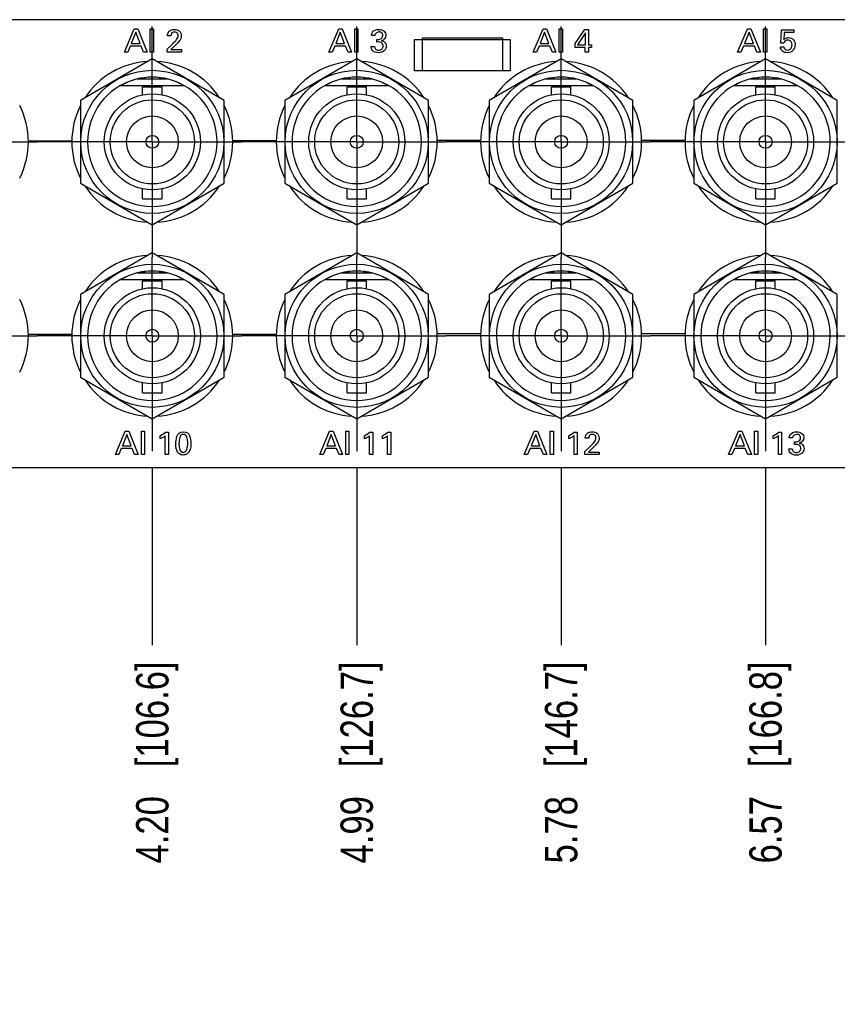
# Model space of a CAD drawing. Header units: inches. Extents: x 0 to 34, y 0 to 22.
# Tile 12 of 38: x 14.3 to 17.4, y 8.5 to 12.3. Entities that reach past the tile are written whole.
import ezdxf

# ---------------------------------------------------------------- set-up
doc = ezdxf.new("R2010")
doc.units = ezdxf.units.IN
doc.header["$LTSCALE"] = 1.87
doc.header["$MEASUREMENT"] = 0
doc.linetypes.add('CENTER', pattern=[0.6, 0.375, -0.075, 0.075, -0.075])
doc.layers.get('0').update_dxf_attribs({"linetype": 'CONTINUOUS'})
for name, color, linetype in [('02___PRT_ALL_AXES', 7, 'CONTINUOUS'), ('DATUMCURVES', 7, 'CONTINUOUS'), ('DEFAULT_1', 7, 'CENTER'), ('DIMENSIONS', 7, 'CONTINUOUS')]:
    doc.layers.add(name, color=color, linetype=linetype)
doc.styles.get("Standard").update_dxf_attribs({"font": 'txt', "width": 0.8})
doc.dimstyles.new('DIMSTYLE_2', dxfattribs={"dimtxt": 0.125, "dimasz": 0.18, "dimexe": 0.125, "dimexo": 0.0625, "dimgap": 0.09, "dimtad": 0, "dimtih": 1, "dimtoh": 1, "dimzin": 4, "dimdsep": 46, "dimtxsty": 'STANDARD', "dimblk": '_FILLED', "dimblk1": '_FILLED', "dimblk2": '_FILLED', "dimcen": 0.09, "dimadec": 0, "dimazin": 0, "dimtp": 0.001, "dimtm": 0.001, "dimtfac": 1, "dimtofl": 0, "dimtmove": 0, "dimatfit": 3, "dimldrblk": '_FILLED', "dimfxl": 1, "dimtolj": 1, "dimtzin": 4, "dimarcsym": 0})

# ---------------------------------------------------------------- blocks, each defined once
blk = doc.blocks.new('*D22')
at = {"layer": 'DIMENSIONS', "color": 2, "linetype": 'CONTINUOUS'}
blk.add_line((14.7975, 10.541), (14.7975, 9.8531), dxfattribs=at)
at = {"layer": 'DIMENSIONS', "color": 2, "linetype": 'CONTINUOUS', "insert": (14.735, 9.7906), "char_height": 0.125, "width": 1.225, "attachment_point": 3, "rotation": 90, "line_spacing_factor": 0.9}
blk.add_mtext('4.20{\\Ftxt.shx;\\W1.000000;\\H0.125000; }[106.6]', dxfattribs=at)
blk = doc.blocks.new('_FILLED')
at = {"color": 0, "linetype": 'BYBLOCK'}
blk.add_solid([(0, 0), (-1, 0.174), (-1, -0.174)], dxfattribs=at)
blk = doc.blocks.new('*D23')
at = {"layer": 'DIMENSIONS', "color": 2, "linetype": 'CONTINUOUS'}
blk.add_line((15.5875, 10.541), (15.5875, 9.8531), dxfattribs=at)
at = {"layer": 'DIMENSIONS', "color": 2, "linetype": 'CONTINUOUS', "insert": (15.525, 9.7906), "char_height": 0.125, "width": 1.225, "attachment_point": 3, "rotation": 90, "line_spacing_factor": 0.9}
blk.add_mtext('4.99{\\Ftxt.shx;\\W1.000000;\\H0.125000; }[126.7]', dxfattribs=at)
blk = doc.blocks.new('*D24')
at = {"layer": 'DIMENSIONS', "color": 2, "linetype": 'CONTINUOUS'}
blk.add_line((16.3775, 10.541), (16.3775, 9.8531), dxfattribs=at)
at = {"layer": 'DIMENSIONS', "color": 2, "linetype": 'CONTINUOUS', "insert": (16.315, 9.7906), "char_height": 0.125, "width": 1.225, "attachment_point": 3, "rotation": 90, "line_spacing_factor": 0.9}
blk.add_mtext('5.78{\\Ftxt.shx;\\W1.000000;\\H0.125000; }[146.7]', dxfattribs=at)
blk = doc.blocks.new('*D25')
at = {"layer": 'DIMENSIONS', "color": 2, "linetype": 'CONTINUOUS'}
blk.add_line((17.1675, 10.541), (17.1675, 9.8531), dxfattribs=at)
at = {"layer": 'DIMENSIONS', "color": 2, "linetype": 'CONTINUOUS', "insert": (17.105, 9.7906), "char_height": 0.125, "width": 1.225, "attachment_point": 3, "rotation": 90, "line_spacing_factor": 0.9}
blk.add_mtext('6.57{\\Ftxt.shx;\\W1.000000;\\H0.125000; }[166.8]', dxfattribs=at)
blk = doc.blocks.new('*D26')
at = {"layer": 'DIMENSIONS', "color": 2, "linetype": 'CONTINUOUS'}
blk.add_line((17.9575, 10.541), (17.9575, 9.8531), dxfattribs=at)
at = {"layer": 'DIMENSIONS', "color": 2, "linetype": 'CONTINUOUS', "insert": (17.895, 9.7906), "char_height": 0.125, "width": 1.225, "attachment_point": 3, "rotation": 90, "line_spacing_factor": 0.9}
blk.add_mtext('7.36{\\Ftxt.shx;\\W1.000000;\\H0.125000; }[186.8]', dxfattribs=at)
blk = doc.blocks.new('*D27')
at = {"layer": 'DIMENSIONS', "color": 2, "linetype": 'CONTINUOUS'}
blk.add_line((18.7475, 10.541), (18.7475, 9.8531), dxfattribs=at)
at = {"layer": 'DIMENSIONS', "color": 2, "linetype": 'CONTINUOUS', "insert": (18.685, 9.7906), "char_height": 0.125, "width": 1.225, "attachment_point": 3, "rotation": 90, "line_spacing_factor": 0.9}
blk.add_mtext('8.15{\\Ftxt.shx;\\W1.000000;\\H0.125000; }[206.9]', dxfattribs=at)
blk = doc.blocks.new('*D28')
at = {"layer": 'DIMENSIONS', "color": 2, "linetype": 'CONTINUOUS'}
blk.add_line((21.4673, 10.541), (21.4673, 9.8531), dxfattribs=at)
at = {"layer": 'DIMENSIONS', "color": 2, "linetype": 'CONTINUOUS', "insert": (21.4048, 9.7906), "char_height": 0.125, "width": 1.125, "attachment_point": 3, "rotation": 90, "line_spacing_factor": 0.9}
blk.add_mtext('10.87{\\Ftxt.shx;\\W1.000000;\\H0.125000; }[276]', dxfattribs=at)
blk = doc.blocks.new('*D29')
at = {"layer": 'DIMENSIONS', "color": 2, "linetype": 'CONTINUOUS'}
blk.add_line((22.2573, 10.541), (22.2573, 9.8531), dxfattribs=at)
at = {"layer": 'DIMENSIONS', "color": 2, "linetype": 'CONTINUOUS', "insert": (22.1948, 9.7906), "char_height": 0.125, "width": 1.325, "attachment_point": 3, "rotation": 90, "line_spacing_factor": 0.9}
blk.add_mtext('11.66{\\Ftxt.shx;\\W1.000000;\\H0.125000; }[296.1]', dxfattribs=at)
blk = doc.blocks.new('*D30')
at = {"layer": 'DIMENSIONS', "color": 2, "linetype": 'CONTINUOUS'}
blk.add_line((23.0473, 10.541), (23.0473, 9.8531), dxfattribs=at)
at = {"layer": 'DIMENSIONS', "color": 2, "linetype": 'CONTINUOUS', "insert": (22.9848, 9.7906), "char_height": 0.125, "width": 1.325, "attachment_point": 3, "rotation": 90, "line_spacing_factor": 0.9}
blk.add_mtext('12.45{\\Ftxt.shx;\\W1.000000;\\H0.125000; }[316.1]', dxfattribs=at)
blk = doc.blocks.new('*D31')
at = {"layer": 'DIMENSIONS', "color": 2, "linetype": 'CONTINUOUS'}
blk.add_line((23.8373, 10.541), (23.8373, 9.8531), dxfattribs=at)
at = {"layer": 'DIMENSIONS', "color": 2, "linetype": 'CONTINUOUS', "insert": (23.7748, 9.7906), "char_height": 0.125, "width": 1.325, "attachment_point": 3, "rotation": 90, "line_spacing_factor": 0.9}
blk.add_mtext('13.24{\\Ftxt.shx;\\W1.000000;\\H0.125000; }[336.2]', dxfattribs=at)
blk = doc.blocks.new('*D32')
at = {"layer": 'DIMENSIONS', "color": 2, "linetype": 'CONTINUOUS'}
blk.add_line((24.6273, 10.541), (24.6273, 9.8531), dxfattribs=at)
at = {"layer": 'DIMENSIONS', "color": 2, "linetype": 'CONTINUOUS', "insert": (24.5648, 9.7906), "char_height": 0.125, "width": 1.325, "attachment_point": 3, "rotation": 90, "line_spacing_factor": 0.9}
blk.add_mtext('14.03{\\Ftxt.shx;\\W1.000000;\\H0.125000; }[356.3]', dxfattribs=at)
blk = doc.blocks.new('*D33')
at = {"layer": 'DIMENSIONS', "color": 2, "linetype": 'CONTINUOUS'}
blk.add_line((25.4173, 10.541), (25.4173, 9.8531), dxfattribs=at)
at = {"layer": 'DIMENSIONS', "color": 2, "linetype": 'CONTINUOUS', "insert": (25.3548, 9.7906), "char_height": 0.125, "width": 1.325, "attachment_point": 3, "rotation": 90, "line_spacing_factor": 0.9}
blk.add_mtext('14.82{\\Ftxt.shx;\\W1.000000;\\H0.125000; }[376.3]', dxfattribs=at)
blk = doc.blocks.new('*D34')
at = {"layer": 'DIMENSIONS', "color": 2, "linetype": 'CONTINUOUS'}
blk.add_line((26.2073, 10.541), (26.2073, 9.8531), dxfattribs=at)
at = {"layer": 'DIMENSIONS', "color": 2, "linetype": 'CONTINUOUS', "insert": (26.1448, 9.7906), "char_height": 0.125, "width": 1.325, "attachment_point": 3, "rotation": 90, "line_spacing_factor": 0.9}
blk.add_mtext('15.61{\\Ftxt.shx;\\W1.000000;\\H0.125000; }[396.4]', dxfattribs=at)
blk = doc.blocks.new('*D35')
at = {"layer": 'DIMENSIONS', "color": 2, "linetype": 'CONTINUOUS'}
blk.add_line((26.9973, 10.541), (26.9973, 9.8531), dxfattribs=at)
at = {"layer": 'DIMENSIONS', "color": 2, "linetype": 'CONTINUOUS', "insert": (26.9348, 9.7906), "char_height": 0.125, "width": 1.325, "attachment_point": 3, "rotation": 90, "line_spacing_factor": 0.9}
blk.add_mtext('16.40{\\Ftxt.shx;\\W1.000000;\\H0.125000; }[416.5]', dxfattribs=at)
blk = doc.blocks.new('*D36')
at = {"layer": 'DIMENSIONS', "color": 2, "linetype": 'CONTINUOUS'}
blk.add_line((29.6012, 10.4781), (29.6012, 9.8531), dxfattribs=at)
at = {"layer": 'DIMENSIONS', "color": 2, "linetype": 'CONTINUOUS', "insert": (29.5387, 9.7906), "char_height": 0.125, "width": 1.325, "attachment_point": 3, "rotation": 90, "line_spacing_factor": 0.9}
blk.add_mtext('19.00{\\Ftxt.shx;\\W1.000000;\\H0.125000; }[482.6]', dxfattribs=at)

msp = doc.modelspace()

# ---------------------------------------------------------------- linework, layer by layer
at = {"color": 7, "linetype": 'CONTINUOUS'}
for p, q in [((29.6012, 12.2706), (10.6012, 12.2706)), ((15.811, 12.073), (15.811, 12.194)), ((15.811, 12.194), (16.181, 12.194)), ((15.8404, 12.1992), (15.8404, 12.0742)), ((16.1524, 12.1992), (15.8404, 12.1992)), ((16.1524, 12.0742), (16.1524, 12.1992)), ((16.181, 12.194), (16.181, 12.073)), ((14.7975, 12.1189), (14.52, 11.9587)), ((15.075, 11.9587), (14.7975, 12.1189)), ((15.5875, 12.1189), (15.31, 11.9587)), ((15.865, 11.9587), (15.5875, 12.1189)), ((16.3775, 12.1189), (16.1, 11.9587)), ((16.655, 11.9587), (16.3775, 12.1189)), ((17.1675, 12.1189), (16.89, 11.9587)), ((17.445, 11.9587), (17.1675, 12.1189)), ((16.181, 12.073), (15.811, 12.073)), ((15.8404, 12.0742), (16.1524, 12.0742)), ((14.695, 12.0265), (14.6948, 12.0248)), ((14.7388, 12.0415), (14.8562, 12.0415)), ((14.7475, 12.0419), (14.7463, 12.0431)), ((14.7705, 12.047), (14.7698, 12.0454)), ((14.8251, 12.0454), (14.8244, 12.047)), ((14.8486, 12.0431), (14.8475, 12.0419)), ((14.9001, 12.0248), (14.8999, 12.0265)), ((15.485, 12.0265), (15.4848, 12.0248)), ((15.5288, 12.0415), (15.6462, 12.0415)), ((15.5375, 12.0419), (15.5363, 12.0431)), ((15.5605, 12.047), (15.5598, 12.0454)), ((15.6151, 12.0454), (15.6144, 12.047)), ((15.6386, 12.0431), (15.6375, 12.0419)), ((15.6901, 12.0248), (15.6899, 12.0265)), ((16.275, 12.0265), (16.2748, 12.0248)), ((16.3188, 12.0415), (16.4362, 12.0415)), ((16.3275, 12.0419), (16.3263, 12.0431)), ((16.3505, 12.047), (16.3498, 12.0454)), ((16.4051, 12.0454), (16.4044, 12.047)), ((16.4286, 12.0431), (16.4275, 12.0419)), ((16.4801, 12.0248), (16.4799, 12.0265)), ((17.065, 12.0265), (17.0648, 12.0248)), ((17.1088, 12.0415), (17.2262, 12.0415)), ((17.1175, 12.0419), (17.1163, 12.0431)), ((17.1405, 12.047), (17.1398, 12.0454)), ((17.1951, 12.0454), (17.1944, 12.047)), ((17.2186, 12.0431), (17.2175, 12.0419)), ((17.2701, 12.0248), (17.2699, 12.0265)), ((14.6752, 12.0165), (14.9199, 12.0165)), ((14.7602, 11.9804), (14.7602, 12.0115)), ((14.7602, 12.0115), (14.8352, 12.0115)), ((14.8352, 11.9804), (14.8352, 12.0115)), ((15.4652, 12.0165), (15.7099, 12.0165)), ((15.5502, 11.9804), (15.5502, 12.0115)), ((15.5502, 12.0115), (15.6252, 12.0115)), ((15.6252, 11.9804), (15.6252, 12.0115)), ((16.2552, 12.0165), (16.4999, 12.0165)), ((16.3402, 11.9804), (16.3402, 12.0115)), ((16.3402, 12.0115), (16.4152, 12.0115)), ((16.4152, 11.9804), (16.4152, 12.0115)), ((17.0452, 12.0165), (17.2899, 12.0165)), ((17.1302, 11.9804), (17.1302, 12.0115)), ((17.1302, 12.0115), (17.2052, 12.0115)), ((17.2052, 11.9804), (17.2052, 12.0115)), ((14.52, 11.9587), (14.52, 11.6383)), ((15.075, 11.6383), (15.075, 11.9587)), ((15.31, 11.9587), (15.31, 11.6383)), ((15.865, 11.6383), (15.865, 11.9587)), ((16.1, 11.9587), (16.1, 11.6383)), ((16.655, 11.6383), (16.655, 11.9587)), ((16.89, 11.9587), (16.89, 11.6383)), ((17.445, 11.6383), (17.445, 11.9587)), ((14.5806, 11.9228), (14.5806, 11.9226)), ((15.3706, 11.9228), (15.3706, 11.9226)), ((16.1606, 11.9228), (16.1606, 11.9226)), ((16.9506, 11.9228), (16.9506, 11.9226)), ((14.5696, 11.9009), (14.5694, 11.9009)), ((15.3596, 11.9009), (15.3594, 11.9009)), ((16.1496, 11.9009), (16.1494, 11.9009)), ((16.9396, 11.9009), (16.9394, 11.9009)), ((14.5528, 11.8496), (14.5529, 11.8495)), ((15.3428, 11.8496), (15.3429, 11.8495)), ((16.1328, 11.8496), (16.1329, 11.8495)), ((16.9228, 11.8496), (16.9229, 11.8495)), ((14.5491, 11.8255), (14.549, 11.8254)), ((15.3391, 11.8255), (15.339, 11.8254)), ((16.1291, 11.8255), (16.129, 11.8254)), ((16.9191, 11.8255), (16.919, 11.8254)), ((14.549, 11.7715), (14.5491, 11.7714)), ((15.339, 11.7715), (15.3391, 11.7714)), ((16.129, 11.7715), (16.1291, 11.7714)), ((16.919, 11.7715), (16.9191, 11.7714)), ((14.5806, 11.6743), (14.5806, 11.6742)), ((15.3706, 11.6743), (15.3706, 11.6742)), ((16.1606, 11.6743), (16.1606, 11.6742)), ((16.9506, 11.6743), (16.9506, 11.6742)), ((14.52, 11.6383), (14.7975, 11.478)), ((14.6296, 11.6134), (14.6296, 11.6133)), ((14.7602, 11.5785), (14.7602, 11.6165)), ((14.7975, 11.478), (15.075, 11.6383)), ((14.8352, 11.5785), (14.8352, 11.6165)), ((15.31, 11.6383), (15.5875, 11.478)), ((15.4196, 11.6134), (15.4196, 11.6133)), ((15.5502, 11.5785), (15.5502, 11.6165)), ((15.5875, 11.478), (15.865, 11.6383)), ((15.6252, 11.5785), (15.6252, 11.6165)), ((16.1, 11.6383), (16.3775, 11.478)), ((16.2096, 11.6134), (16.2096, 11.6133)), ((16.3402, 11.5785), (16.3402, 11.6165)), ((16.3775, 11.478), (16.655, 11.6383)), ((16.4152, 11.5785), (16.4152, 11.6165)), ((16.89, 11.6383), (17.1675, 11.478)), ((16.9996, 11.6134), (16.9996, 11.6133)), ((17.1302, 11.5785), (17.1302, 11.6165)), ((17.1675, 11.478), (17.445, 11.6383)), ((17.2052, 11.5785), (17.2052, 11.6165)), ((14.6732, 11.5816), (14.6733, 11.5817)), ((14.7602, 11.5785), (14.8352, 11.5785)), ((15.4632, 11.5816), (15.4633, 11.5817)), ((15.5502, 11.5785), (15.6252, 11.5785)), ((16.2532, 11.5816), (16.2533, 11.5817)), ((16.3402, 11.5785), (16.4152, 11.5785)), ((17.0432, 11.5816), (17.0433, 11.5817)), ((17.1302, 11.5785), (17.2052, 11.5785)), ((14.7975, 11.3694), (14.52, 11.2092)), ((15.075, 11.2092), (14.7975, 11.3694)), ((15.5875, 11.3694), (15.31, 11.2092)), ((15.865, 11.2092), (15.5875, 11.3694)), ((16.3775, 11.3694), (16.1, 11.2092)), ((16.655, 11.2092), (16.3775, 11.3694)), ((17.1675, 11.3694), (16.89, 11.2092)), ((17.445, 11.2092), (17.1675, 11.3694)), ((14.6752, 11.267), (14.9199, 11.267)), ((14.695, 11.277), (14.6948, 11.2753)), ((14.7388, 11.292), (14.8562, 11.292)), ((14.7475, 11.2924), (14.7463, 11.2936)), ((14.7705, 11.2975), (14.7698, 11.2959)), ((14.8251, 11.2959), (14.8244, 11.2975)), ((14.8486, 11.2936), (14.8475, 11.2924)), ((14.9001, 11.2753), (14.8999, 11.277)), ((15.4652, 11.267), (15.7099, 11.267)), ((15.485, 11.277), (15.4848, 11.2753)), ((15.5288, 11.292), (15.6462, 11.292)), ((15.5375, 11.2924), (15.5363, 11.2936)), ((15.5605, 11.2975), (15.5598, 11.2959)), ((15.6151, 11.2959), (15.6144, 11.2975)), ((15.6386, 11.2936), (15.6375, 11.2924)), ((15.6901, 11.2753), (15.6899, 11.277)), ((16.2552, 11.267), (16.4999, 11.267)), ((16.275, 11.277), (16.2748, 11.2753)), ((16.3188, 11.292), (16.4362, 11.292)), ((16.3275, 11.2924), (16.3263, 11.2936)), ((16.3505, 11.2975), (16.3498, 11.2959)), ((16.4051, 11.2959), (16.4044, 11.2975)), ((16.4286, 11.2936), (16.4275, 11.2924)), ((16.4801, 11.2753), (16.4799, 11.277)), ((17.0452, 11.267), (17.2899, 11.267)), ((17.065, 11.277), (17.0648, 11.2753)), ((17.1088, 11.292), (17.2262, 11.292)), ((17.1175, 11.2924), (17.1163, 11.2936)), ((17.1405, 11.2975), (17.1398, 11.2959)), ((17.1951, 11.2959), (17.1944, 11.2975)), ((17.2186, 11.2936), (17.2175, 11.2924)), ((17.2701, 11.2753), (17.2699, 11.277)), ((14.7602, 11.2309), (14.7602, 11.262)), ((14.7602, 11.262), (14.8352, 11.262)), ((14.8352, 11.2309), (14.8352, 11.262)), ((15.5502, 11.2309), (15.5502, 11.262)), ((15.5502, 11.262), (15.6252, 11.262)), ((15.6252, 11.2309), (15.6252, 11.262)), ((16.3402, 11.2309), (16.3402, 11.262)), ((16.3402, 11.262), (16.4152, 11.262)), ((16.4152, 11.2309), (16.4152, 11.262)), ((17.1302, 11.2309), (17.1302, 11.262)), ((17.1302, 11.262), (17.2052, 11.262)), ((17.2052, 11.2309), (17.2052, 11.262)), ((14.52, 11.2092), (14.52, 10.8888)), ((15.075, 10.8888), (15.075, 11.2092)), ((15.31, 11.2092), (15.31, 10.8888)), ((15.865, 10.8888), (15.865, 11.2092)), ((16.1, 11.2092), (16.1, 10.8888)), ((16.655, 10.8888), (16.655, 11.2092)), ((16.89, 11.2092), (16.89, 10.8888)), ((17.445, 10.8888), (17.445, 11.2092)), ((14.5696, 11.1514), (14.5694, 11.1514)), ((14.5806, 11.1733), (14.5806, 11.1731)), ((15.3596, 11.1514), (15.3594, 11.1514)), ((15.3706, 11.1733), (15.3706, 11.1731)), ((16.1496, 11.1514), (16.1494, 11.1514)), ((16.1606, 11.1733), (16.1606, 11.1731)), ((16.9396, 11.1514), (16.9394, 11.1514)), ((16.9506, 11.1733), (16.9506, 11.1731)), ((14.5491, 11.076), (14.549, 11.0759)), ((14.5528, 11.1001), (14.5529, 11.1)), ((15.3391, 11.076), (15.339, 11.0759)), ((15.3428, 11.1001), (15.3429, 11.1)), ((16.1291, 11.076), (16.129, 11.0759)), ((16.1328, 11.1001), (16.1329, 11.1)), ((16.9191, 11.076), (16.919, 11.0759)), ((16.9228, 11.1001), (16.9229, 11.1)), ((14.549, 11.022), (14.5491, 11.0219)), ((15.339, 11.022), (15.3391, 11.0219)), ((16.129, 11.022), (16.1291, 11.0219)), ((16.919, 11.022), (16.9191, 11.0219)), ((14.5806, 10.9248), (14.5806, 10.9247)), ((15.3706, 10.9248), (15.3706, 10.9247)), ((16.1606, 10.9248), (16.1606, 10.9247)), ((16.9506, 10.9248), (16.9506, 10.9247)), ((14.52, 10.8888), (14.7975, 10.7285)), ((14.7975, 10.7285), (15.075, 10.8888)), ((15.31, 10.8888), (15.5875, 10.7285)), ((15.5875, 10.7285), (15.865, 10.8888)), ((16.1, 10.8888), (16.3775, 10.7285)), ((16.3775, 10.7285), (16.655, 10.8888)), ((16.89, 10.8888), (17.1675, 10.7285)), ((17.1675, 10.7285), (17.445, 10.8888)), ((14.6296, 10.8639), (14.6296, 10.8638)), ((14.7602, 10.829), (14.7602, 10.867)), ((14.8352, 10.829), (14.8352, 10.867)), ((15.4196, 10.8639), (15.4196, 10.8638)), ((15.5502, 10.829), (15.5502, 10.867)), ((15.6252, 10.829), (15.6252, 10.867)), ((16.2096, 10.8639), (16.2096, 10.8638)), ((16.3402, 10.829), (16.3402, 10.867)), ((16.4152, 10.829), (16.4152, 10.867)), ((16.9996, 10.8639), (16.9996, 10.8638)), ((17.1302, 10.829), (17.1302, 10.867)), ((17.2052, 10.829), (17.2052, 10.867)), ((14.6732, 10.8321), (14.6733, 10.8322)), ((14.7602, 10.829), (14.8352, 10.829)), ((15.4632, 10.8321), (15.4633, 10.8322)), ((15.5502, 10.829), (15.6252, 10.829)), ((16.2532, 10.8321), (16.2533, 10.8322)), ((16.3402, 10.829), (16.4152, 10.829)), ((17.0432, 10.8321), (17.0433, 10.8322)), ((17.1302, 10.829), (17.2052, 10.829)), ((10.6012, 10.5406), (29.6012, 10.5406))]:
    msp.add_line(p, q, dxfattribs=at)
for centre, radius in [((14.7975, 11.7985), 0.2765), ((15.5875, 11.7985), 0.2765), ((16.3775, 11.7985), 0.2765), ((17.1675, 11.7985), 0.2765), ((14.7978, 11.7985), 0.1857), ((14.7978, 11.7985), 0.1625), ((15.5878, 11.7985), 0.1857), ((15.5878, 11.7985), 0.1625), ((16.3778, 11.7985), 0.1857), ((16.3778, 11.7985), 0.1625), ((17.1678, 11.7985), 0.1857), ((17.1678, 11.7985), 0.1625), ((14.7977, 11.7985), 0.1), ((15.5877, 11.7985), 0.1), ((16.3777, 11.7985), 0.1), ((17.1677, 11.7985), 0.1), ((14.7977, 11.7985), 0.025), ((15.5877, 11.7985), 0.025), ((16.3777, 11.7985), 0.025), ((17.1677, 11.7985), 0.025), ((14.7975, 11.049), 0.2765), ((15.5875, 11.049), 0.2765), ((16.3775, 11.049), 0.2765), ((17.1675, 11.049), 0.2765), ((14.7978, 11.049), 0.1857), ((15.5878, 11.049), 0.1857), ((16.3778, 11.049), 0.1857), ((17.1678, 11.049), 0.1857), ((14.7978, 11.049), 0.1625), ((15.5878, 11.049), 0.1625), ((16.3778, 11.049), 0.1625), ((17.1678, 11.049), 0.1625), ((14.7977, 11.049), 0.1), ((15.5877, 11.049), 0.1), ((16.3777, 11.049), 0.1), ((17.1677, 11.049), 0.1), ((14.7977, 11.049), 0.025), ((15.5877, 11.049), 0.025), ((16.3777, 11.049), 0.025), ((17.1677, 11.049), 0.025)]:
    msp.add_circle(centre, radius, dxfattribs=at)
for centre, radius, start, end in [((14.7975, 11.7985), 0.25, 60.7151, 119.2866), ((14.7975, 11.7985), 0.2485, 114.3924, 118.6855), ((14.7975, 11.7985), 0.2485, 96.3924, 101.6076), ((14.7975, 11.7985), 0.2485, 78.3924, 83.6076), ((14.7975, 11.7985), 0.2485, 61.3148, 65.6076), ((15.5875, 11.7985), 0.25, 60.7151, 119.2866), ((15.5875, 11.7985), 0.2485, 114.3924, 118.6855), ((15.5875, 11.7985), 0.2485, 96.3924, 101.6076), ((15.5875, 11.7985), 0.2485, 78.3924, 83.6076), ((15.5875, 11.7985), 0.2485, 61.3148, 65.6076), ((16.3775, 11.7985), 0.25, 60.7151, 119.2866), ((16.3775, 11.7985), 0.2485, 114.3924, 118.6855), ((16.3775, 11.7985), 0.2485, 96.3924, 101.6076), ((16.3775, 11.7985), 0.2485, 78.3924, 83.6076), ((16.3775, 11.7985), 0.2485, 61.3148, 65.6076), ((17.1675, 11.7985), 0.25, 60.7151, 119.2866), ((17.1675, 11.7985), 0.2485, 114.3924, 118.6855), ((17.1675, 11.7985), 0.2485, 96.3924, 101.6076), ((17.1675, 11.7985), 0.2485, 78.3924, 83.6076), ((17.1675, 11.7985), 0.2485, 61.3148, 65.6076), ((14.7976, 11.7985), 0.25, 119.3081, 60.6919), ((15.5876, 11.7985), 0.25, 119.3081, 60.6919), ((16.3776, 11.7985), 0.25, 119.3081, 60.6919), ((17.1676, 11.7985), 0.25, 119.3081, 60.6919), ((14.7976, 11.049), 0.25, 119.3081, 60.6919), ((14.7975, 11.049), 0.25, 60.7151, 119.2866), ((14.7975, 11.049), 0.2485, 114.3924, 118.6855), ((14.7975, 11.049), 0.2485, 96.3924, 101.6076), ((14.7975, 11.049), 0.2485, 78.3924, 83.6076), ((14.7975, 11.049), 0.2485, 61.3148, 65.6076), ((15.5876, 11.049), 0.25, 119.3081, 60.6919), ((15.5875, 11.049), 0.25, 60.7151, 119.2866), ((15.5875, 11.049), 0.2485, 114.3924, 118.6855), ((15.5875, 11.049), 0.2485, 96.3924, 101.6076), ((15.5875, 11.049), 0.2485, 78.3924, 83.6076), ((15.5875, 11.049), 0.2485, 61.3148, 65.6076), ((16.3776, 11.049), 0.25, 119.3081, 60.6919), ((16.3775, 11.049), 0.25, 60.7151, 119.2866), ((16.3775, 11.049), 0.2485, 114.3924, 118.6855), ((16.3775, 11.049), 0.2485, 96.3924, 101.6076), ((16.3775, 11.049), 0.2485, 78.3924, 83.6076), ((16.3775, 11.049), 0.2485, 61.3148, 65.6076), ((17.1676, 11.049), 0.25, 119.3081, 60.6919), ((17.1675, 11.049), 0.25, 60.7151, 119.2866), ((17.1675, 11.049), 0.2485, 114.3924, 118.6855), ((17.1675, 11.049), 0.2485, 96.3924, 101.6076), ((17.1675, 11.049), 0.2485, 78.3924, 83.6076), ((17.1675, 11.049), 0.2485, 61.3148, 65.6076)]:
    msp.add_arc(centre, radius, start, end, dxfattribs=at)
at = {"layer": '02___PRT_ALL_AXES', "color": 7, "linetype": 'CONTINUOUS'}
for centre, start, end in [((14.7975, 11.7985), 93.178, 146.8237), ((14.7975, 11.7985), 33.1809, 86.8174), ((15.5875, 11.7985), 93.178, 146.8237), ((15.5875, 11.7985), 33.1809, 86.8174), ((16.3775, 11.7985), 93.178, 146.8237), ((16.3775, 11.7985), 33.1809, 86.8174), ((17.1675, 11.7985), 93.178, 146.8237), ((17.1675, 11.7985), 33.1809, 86.8174), ((14.0075, 11.7985), 333.1854, 26.8146), ((14.7975, 11.7985), 153.1762, 206.8238), ((14.7975, 11.7985), 333.1854, 26.8146), ((15.5875, 11.7985), 153.1762, 206.8238), ((15.5875, 11.7985), 333.1854, 26.8146), ((16.3775, 11.7985), 153.1762, 206.8238), ((16.3775, 11.7985), 333.1854, 26.8146), ((17.1675, 11.7985), 153.1762, 206.8238), ((14.7975, 11.7985), 213.1763, 266.822), ((14.7975, 11.7985), 273.1826, 326.8191), ((15.5875, 11.7985), 213.1763, 266.822), ((15.5875, 11.7985), 273.1826, 326.8191), ((16.3775, 11.7985), 213.1763, 266.822), ((16.3775, 11.7985), 273.1826, 326.8191), ((17.1675, 11.7985), 213.1763, 266.822), ((17.1675, 11.7985), 273.1826, 326.8191), ((14.7975, 11.049), 93.178, 146.8237), ((14.7975, 11.049), 33.1809, 86.8174), ((15.5875, 11.049), 93.178, 146.8237), ((15.5875, 11.049), 33.1809, 86.8174), ((16.3775, 11.049), 93.178, 146.8237), ((16.3775, 11.049), 33.1809, 86.8174), ((17.1675, 11.049), 93.178, 146.8237), ((17.1675, 11.049), 33.1809, 86.8174), ((14.0075, 11.049), 333.1854, 26.8146), ((14.7975, 11.049), 153.1762, 206.8238), ((14.7975, 11.049), 333.1854, 26.8146), ((15.5875, 11.049), 153.1762, 206.8238), ((15.5875, 11.049), 333.1854, 26.8146), ((16.3775, 11.049), 153.1762, 206.8238), ((16.3775, 11.049), 333.1854, 26.8146), ((17.1675, 11.049), 153.1762, 206.8238), ((14.7975, 11.049), 213.1763, 266.822), ((14.7975, 11.049), 273.1826, 326.8191), ((15.5875, 11.049), 213.1763, 266.822), ((15.5875, 11.049), 273.1826, 326.8191), ((16.3775, 11.049), 213.1763, 266.822), ((16.3775, 11.049), 273.1826, 326.8191), ((17.1675, 11.049), 213.1763, 266.822), ((17.1675, 11.049), 273.1826, 326.8191)]:
    msp.add_arc(centre, 0.311, start, end, dxfattribs=at)
at = {"layer": 'DATUMCURVES', "color": 40, "linetype": 'CONTINUOUS'}
for p, q in [((14.6898, 12.1449), (14.7278, 12.2352)), ((14.7339, 12.2228), (14.7164, 12.1786)), ((14.7278, 12.2352), (14.7412, 12.2352)), ((14.7505, 12.1786), (14.7339, 12.2228)), ((14.7412, 12.2352), (14.7776, 12.1449)), ((14.7899, 12.1449), (14.7899, 12.2352)), ((14.7899, 12.2352), (14.8024, 12.2352)), ((14.8024, 12.2352), (14.8024, 12.1449)), ((15.4798, 12.1449), (15.5178, 12.2352)), ((15.5239, 12.2228), (15.5064, 12.1786)), ((15.5178, 12.2352), (15.5312, 12.2352)), ((15.5405, 12.1786), (15.5239, 12.2228)), ((15.5312, 12.2352), (15.5676, 12.1449)), ((15.5799, 12.1449), (15.5799, 12.2352)), ((15.5799, 12.2352), (15.5924, 12.2352)), ((15.5924, 12.2352), (15.5924, 12.1449)), ((16.2698, 12.1449), (16.3078, 12.2352)), ((16.3139, 12.2228), (16.2964, 12.1786)), ((16.3078, 12.2352), (16.3212, 12.2352)), ((16.3305, 12.1786), (16.3139, 12.2228)), ((16.3212, 12.2352), (16.3576, 12.1449)), ((16.3699, 12.1449), (16.3699, 12.2352)), ((16.3699, 12.2352), (16.3824, 12.2352)), ((16.3824, 12.2352), (16.3824, 12.1449)), ((16.4319, 12.1786), (16.4694, 12.2326)), ((16.4712, 12.2194), (16.4414, 12.1738)), ((16.4694, 12.2326), (16.4829, 12.2326)), ((16.4712, 12.1738), (16.4712, 12.2194)), ((16.4829, 12.2326), (16.4829, 12.1738)), ((17.0598, 12.1449), (17.0978, 12.2352)), ((17.1039, 12.2228), (17.0864, 12.1786)), ((17.0978, 12.2352), (17.1111, 12.2352)), ((17.1205, 12.1786), (17.1039, 12.2228)), ((17.1111, 12.2352), (17.1476, 12.1449)), ((17.1599, 12.1449), (17.1599, 12.2352)), ((17.1599, 12.2352), (17.1724, 12.2352)), ((17.1724, 12.2352), (17.1724, 12.1449)), ((17.2265, 12.1799), (17.2288, 12.2314)), ((17.2288, 12.2314), (17.2774, 12.2314)), ((17.2395, 12.2213), (17.2379, 12.1933)), ((17.2774, 12.2213), (17.2395, 12.2213)), ((17.2774, 12.2314), (17.2774, 12.2213)), ((14.7164, 12.1786), (14.7505, 12.1786)), ((14.855, 12.1563), (14.8776, 12.1786)), ((14.8694, 12.2078), (14.8563, 12.2078)), ((15.5064, 12.1786), (15.5405, 12.1786)), ((15.6571, 12.2094), (15.6445, 12.2094)), ((15.665, 12.1843), (15.665, 12.1944)), ((16.2964, 12.1786), (16.3305, 12.1786)), ((16.4319, 12.1637), (16.4319, 12.1786)), ((17.0864, 12.1786), (17.1205, 12.1786)), ((17.2379, 12.1799), (17.2265, 12.1799)), ((14.7027, 12.1449), (14.6898, 12.1449)), ((14.7124, 12.1684), (14.7027, 12.1449)), ((14.7543, 12.1684), (14.7124, 12.1684)), ((14.764, 12.1449), (14.7543, 12.1684)), ((14.7776, 12.1449), (14.764, 12.1449)), ((14.8024, 12.1449), (14.7899, 12.1449)), ((14.855, 12.1449), (14.855, 12.1563)), ((14.91, 12.1449), (14.855, 12.1449)), ((14.884, 12.1692), (14.8689, 12.1548)), ((14.8689, 12.1548), (14.91, 12.1548)), ((14.91, 12.1548), (14.91, 12.1449)), ((15.4927, 12.1449), (15.4798, 12.1449)), ((15.5024, 12.1684), (15.4927, 12.1449)), ((15.5443, 12.1684), (15.5024, 12.1684)), ((15.554, 12.1449), (15.5443, 12.1684)), ((15.5676, 12.1449), (15.554, 12.1449)), ((15.5924, 12.1449), (15.5799, 12.1449)), ((15.6431, 12.1672), (15.6564, 12.1672)), ((16.2827, 12.1449), (16.2698, 12.1449)), ((16.2924, 12.1684), (16.2827, 12.1449)), ((16.3343, 12.1684), (16.2924, 12.1684)), ((16.344, 12.1449), (16.3343, 12.1684)), ((16.3576, 12.1449), (16.344, 12.1449)), ((16.3824, 12.1449), (16.3699, 12.1449)), ((16.4709, 12.1637), (16.4319, 12.1637)), ((16.4414, 12.1738), (16.4712, 12.1738)), ((16.4709, 12.1449), (16.4709, 12.1637)), ((16.4829, 12.1449), (16.4709, 12.1449)), ((16.4829, 12.1738), (16.4955, 12.1738)), ((16.4829, 12.1637), (16.4829, 12.1449)), ((16.4955, 12.1637), (16.4829, 12.1637)), ((16.4955, 12.1738), (16.4955, 12.1637)), ((17.0727, 12.1449), (17.0598, 12.1449)), ((17.0824, 12.1684), (17.0727, 12.1449)), ((17.1243, 12.1684), (17.0824, 12.1684)), ((17.134, 12.1449), (17.1243, 12.1684)), ((17.1476, 12.1449), (17.134, 12.1449)), ((17.1724, 12.1449), (17.1599, 12.1449)), ((17.2254, 12.1654), (17.2384, 12.1654)), ((14.3185, 11.8029), (14.4865, 11.8029)), ((15.1085, 11.8035), (15.2765, 11.8035)), ((15.8985, 11.8053), (16.0665, 11.8053)), ((16.6885, 11.8053), (16.8565, 11.8053)), ((14.3166, 11.0552), (14.4865, 11.0552)), ((15.1085, 11.0558), (15.2765, 11.0558)), ((15.8985, 11.0576), (16.0665, 11.0576)), ((16.6885, 11.0576), (16.8565, 11.0576)), ((14.655, 10.5899), (14.693, 10.6802)), ((14.6992, 10.6678), (14.6817, 10.6236)), ((14.693, 10.6802), (14.7064, 10.6802)), ((14.7158, 10.6236), (14.6992, 10.6678)), ((14.7064, 10.6802), (14.7429, 10.5899)), ((14.7552, 10.5899), (14.7552, 10.6802)), ((14.7552, 10.6802), (14.7677, 10.6802)), ((14.7677, 10.6802), (14.7677, 10.5899)), ((14.8274, 10.6503), (14.8274, 10.6628)), ((14.8475, 10.5899), (14.8475, 10.6628)), ((14.8484, 10.6764), (14.8595, 10.6764)), ((14.8595, 10.6764), (14.8595, 10.5899)), ((15.445, 10.5899), (15.483, 10.6802)), ((15.4892, 10.6678), (15.4717, 10.6236)), ((15.483, 10.6802), (15.4964, 10.6802)), ((15.5058, 10.6236), (15.4892, 10.6678)), ((15.4964, 10.6802), (15.5329, 10.5899)), ((15.5452, 10.5899), (15.5452, 10.6802)), ((15.5452, 10.6802), (15.5576, 10.6802)), ((15.5576, 10.6802), (15.5576, 10.5899)), ((15.6174, 10.6503), (15.6174, 10.6628)), ((15.6375, 10.5899), (15.6375, 10.6628)), ((15.6384, 10.6764), (15.6495, 10.6764)), ((15.6495, 10.6764), (15.6495, 10.5899)), ((15.6869, 10.6503), (15.6869, 10.6628)), ((15.707, 10.5899), (15.707, 10.6628)), ((15.7079, 10.6764), (15.719, 10.6764)), ((15.719, 10.6764), (15.719, 10.5899)), ((16.235, 10.5899), (16.273, 10.6802)), ((16.2792, 10.6678), (16.2617, 10.6236)), ((16.273, 10.6802), (16.2864, 10.6802)), ((16.2958, 10.6236), (16.2792, 10.6678)), ((16.2864, 10.6802), (16.3229, 10.5899)), ((16.3351, 10.5899), (16.3351, 10.6802)), ((16.3351, 10.6802), (16.3476, 10.6802)), ((16.3476, 10.6802), (16.3476, 10.5899)), ((16.4074, 10.6503), (16.4074, 10.6628)), ((16.4275, 10.5899), (16.4275, 10.6628)), ((16.4284, 10.6764), (16.4395, 10.6764)), ((16.4395, 10.6764), (16.4395, 10.5899)), ((17.025, 10.5899), (17.063, 10.6802)), ((17.0692, 10.6678), (17.0517, 10.6236)), ((17.063, 10.6802), (17.0764, 10.6802)), ((17.0858, 10.6236), (17.0692, 10.6678)), ((17.0764, 10.6802), (17.1129, 10.5899)), ((17.1251, 10.5899), (17.1251, 10.6802)), ((17.1251, 10.6802), (17.1376, 10.6802)), ((17.1376, 10.6802), (17.1376, 10.5899)), ((17.1974, 10.6503), (17.1974, 10.6628)), ((17.2175, 10.5899), (17.2175, 10.6628)), ((17.2184, 10.6764), (17.2295, 10.6764)), ((17.2295, 10.6764), (17.2295, 10.5899)), ((17.2719, 10.6544), (17.2592, 10.6544)), ((14.6817, 10.6236), (14.7158, 10.6236)), ((15.4717, 10.6236), (15.5058, 10.6236)), ((16.2617, 10.6236), (16.2958, 10.6236)), ((16.4697, 10.6013), (16.4924, 10.6236)), ((16.4841, 10.6528), (16.471, 10.6528)), ((17.0517, 10.6236), (17.0858, 10.6236)), ((17.2797, 10.6293), (17.2797, 10.6394)), ((14.6679, 10.5899), (14.655, 10.5899)), ((14.6777, 10.6134), (14.6679, 10.5899)), ((14.7195, 10.6134), (14.6777, 10.6134)), ((14.7293, 10.5899), (14.7195, 10.6134)), ((14.7429, 10.5899), (14.7293, 10.5899)), ((14.7677, 10.5899), (14.7552, 10.5899)), ((14.8595, 10.5899), (14.8475, 10.5899)), ((15.4579, 10.5899), (15.445, 10.5899)), ((15.4677, 10.6134), (15.4579, 10.5899)), ((15.5095, 10.6134), (15.4677, 10.6134)), ((15.5193, 10.5899), (15.5095, 10.6134)), ((15.5329, 10.5899), (15.5193, 10.5899)), ((15.5576, 10.5899), (15.5452, 10.5899)), ((15.6495, 10.5899), (15.6375, 10.5899)), ((15.719, 10.5899), (15.707, 10.5899)), ((16.2479, 10.5899), (16.235, 10.5899)), ((16.2577, 10.6134), (16.2479, 10.5899)), ((16.2995, 10.6134), (16.2577, 10.6134)), ((16.3093, 10.5899), (16.2995, 10.6134)), ((16.3229, 10.5899), (16.3093, 10.5899)), ((16.3476, 10.5899), (16.3351, 10.5899)), ((16.4395, 10.5899), (16.4275, 10.5899)), ((16.4697, 10.5899), (16.4697, 10.6013)), ((16.5247, 10.5899), (16.4697, 10.5899)), ((16.4987, 10.6142), (16.4836, 10.5998)), ((16.4836, 10.5998), (16.5247, 10.5998)), ((16.5247, 10.5998), (16.5247, 10.5899)), ((17.0379, 10.5899), (17.025, 10.5899)), ((17.0477, 10.6134), (17.0379, 10.5899)), ((17.0895, 10.6134), (17.0477, 10.6134)), ((17.0993, 10.5899), (17.0895, 10.6134)), ((17.1129, 10.5899), (17.0993, 10.5899)), ((17.1376, 10.5899), (17.1251, 10.5899)), ((17.2295, 10.5899), (17.2175, 10.5899)), ((17.2579, 10.6122), (17.2711, 10.6122))]:
    msp.add_line(p, q, dxfattribs=at)
for points, knots in [([(14.8563, 12.2078), (14.8563, 12.2107), (14.857, 12.2178), (14.8632, 12.2273), (14.8732, 12.2323), (14.8862, 12.2338), (14.9041, 12.2298), (14.9097, 12.2149), (14.9097, 12.2078)], [0, 0, 0, 0, 0.107065, 0.258409, 0.390765, 0.504181, 0.73931, 1, 1, 1, 1]), ([(14.8735, 12.2195), (14.8726, 12.2187), (14.87, 12.2152), (14.8694, 12.2108), (14.8694, 12.2078)], [0, 0, 0, 0, 0.290095, 1, 1, 1, 1]), ([(14.8776, 12.1786), (14.8824, 12.1832), (14.8892, 12.1905), (14.8962, 12.2008), (14.8979, 12.2094), (14.8963, 12.2169), (14.8906, 12.2222), (14.8833, 12.2234), (14.877, 12.2223), (14.8741, 12.2201), (14.8735, 12.2195)], [0, 0, 0, 0, 0.286532, 0.428548, 0.528364, 0.656559, 0.738112, 0.846368, 0.964985, 1, 1, 1, 1]), ([(15.6445, 12.2094), (15.6447, 12.2139), (15.6479, 12.2278), (15.6636, 12.2331), (15.6725, 12.2331)], [0, 0, 0, 0, 0.333101, 1, 1, 1, 1]), ([(15.6755, 12.2231), (15.6747, 12.2232), (15.6664, 12.223), (15.6579, 12.2163), (15.6571, 12.2094)], [0, 0, 0, 0, 0.107667, 1, 1, 1, 1]), ([(15.665, 12.1944), (15.67, 12.194), (15.6778, 12.1944), (15.6868, 12.2008), (15.6886, 12.2087), (15.6876, 12.2155), (15.6832, 12.2212), (15.6786, 12.2229), (15.6755, 12.2231)], [0, 0, 0, 0, 0.289048, 0.435294, 0.603739, 0.726729, 0.829663, 1, 1, 1, 1]), ([(15.6725, 12.2331), (15.68, 12.2331), (15.6944, 12.2294), (15.7055, 12.2066), (15.6922, 12.1913), (15.6835, 12.1893)], [0, 0, 0, 0, 0.335449, 0.599941, 1, 1, 1, 1]), ([(14.9097, 12.2078), (14.9097, 12.2065), (14.9096, 12.1984), (14.9041, 12.1914), (14.9, 12.1862)], [0, 0, 0, 0, 0.167733, 1, 1, 1, 1]), ([(15.6895, 12.1684), (15.6895, 12.1723), (15.687, 12.1796), (15.6764, 12.1848), (15.669, 12.1844), (15.665, 12.1843)], [0, 0, 0, 0, 0.339153, 0.63681, 1, 1, 1, 1]), ([(15.6835, 12.1893), (15.6873, 12.1888), (15.6974, 12.1855), (15.702, 12.1745), (15.702, 12.1683)], [0, 0, 0, 0, 0.381772, 1, 1, 1, 1]), ([(17.2379, 12.1933), (17.2398, 12.1952), (17.245, 12.1997), (17.2559, 12.2021), (17.2674, 12.2), (17.279, 12.1908), (17.2844, 12.1721), (17.279, 12.1569), (17.2736, 12.1515)], [0, 0, 0, 0, 0.093573, 0.236818, 0.371912, 0.49118, 0.73369, 1, 1, 1, 1]), ([(17.2699, 12.1731), (17.2699, 12.1779), (17.2676, 12.188), (17.2537, 12.1933), (17.2418, 12.1892), (17.2387, 12.1826), (17.2379, 12.1799)], [0, 0, 0, 0, 0.299972, 0.568417, 0.827711, 1, 1, 1, 1]), ([(15.702, 12.1683), (15.702, 12.162), (15.6953, 12.1472), (15.6719, 12.1403), (15.6474, 12.1469), (15.6433, 12.1618), (15.6431, 12.1672)], [0, 0, 0, 0, 0.223089, 0.507229, 0.808066, 1, 1, 1, 1]), ([(15.6564, 12.1672), (15.6563, 12.1636), (15.6593, 12.1549), (15.6708, 12.1524), (15.6797, 12.1537), (15.6873, 12.1584), (15.6895, 12.1645), (15.6895, 12.1684)], [0, 0, 0, 0, 0.221564, 0.478259, 0.639496, 0.769804, 1, 1, 1, 1]), ([(17.2736, 12.1515), (17.268, 12.1458), (17.253, 12.1408), (17.2315, 12.1461), (17.2256, 12.1593), (17.2254, 12.1654)], [0, 0, 0, 0, 0.392298, 0.698176, 1, 1, 1, 1]), ([(17.2384, 12.1654), (17.2386, 12.1591), (17.2522, 12.1488), (17.2683, 12.1589), (17.2699, 12.1689), (17.2699, 12.1731)], [0, 0, 0, 0, 0.39742, 0.739282, 1, 1, 1, 1]), ([(14.9168, 10.6681), (14.9138, 10.6679), (14.9077, 10.6654), (14.9015, 10.6538), (14.9002, 10.6353), (14.9011, 10.6188), (14.9037, 10.6079), (14.908, 10.6017), (14.9122, 10.5993), (14.9153, 10.5987), (14.9163, 10.5985), (14.9175, 10.5986)], [0, 0, 0, 0, 0.102434, 0.215112, 0.440468, 0.580351, 0.720234, 0.860117, 0.930058, 0.965029, 1, 1, 1, 1]), ([(14.9176, 10.6782), (14.9306, 10.6782), (14.9451, 10.6641), (14.9475, 10.6293), (14.9446, 10.6083), (14.9361, 10.5944), (14.9247, 10.5885), (14.9192, 10.5881), (14.9167, 10.5882), (14.9164, 10.5882)], [0, 0, 0, 0, 0.150822, 0.301644, 0.491877, 0.68211, 0.830073, 0.978036, 1, 1, 1, 1]), ([(14.9175, 10.5986), (14.9188, 10.5986), (14.9228, 10.5991), (14.9275, 10.6024), (14.9319, 10.6095), (14.9341, 10.621), (14.9347, 10.6347), (14.934, 10.6478), (14.9314, 10.659), (14.9266, 10.6664), (14.9203, 10.6683), (14.9171, 10.6682), (14.9168, 10.6681)], [0, 0, 0, 0, 0.052635, 0.10527, 0.210541, 0.315811, 0.421082, 0.562119, 0.703156, 0.844193, 0.98523, 1, 1, 1, 1]), ([(16.471, 10.6528), (16.4711, 10.6557), (16.4718, 10.6628), (16.4779, 10.6723), (16.4879, 10.6773), (16.5009, 10.6788), (16.5188, 10.6748), (16.5245, 10.6599), (16.5245, 10.6528)], [0, 0, 0, 0, 0.107004, 0.258305, 0.390707, 0.50414, 0.739303, 1, 1, 1, 1]), ([(16.4882, 10.6645), (16.4873, 10.6637), (16.4847, 10.6602), (16.4841, 10.6558), (16.4841, 10.6528)], [0, 0, 0, 0, 0.290189, 1, 1, 1, 1]), ([(16.4924, 10.6236), (16.4971, 10.6282), (16.5039, 10.6355), (16.511, 10.6458), (16.5127, 10.6544), (16.5111, 10.6619), (16.5054, 10.6672), (16.498, 10.6684), (16.4917, 10.6673), (16.4888, 10.6651), (16.4882, 10.6645)], [0, 0, 0, 0, 0.286492, 0.428494, 0.528219, 0.656584, 0.738163, 0.846419, 0.964982, 1, 1, 1, 1]), ([(17.2592, 10.6544), (17.2594, 10.6589), (17.2627, 10.6728), (17.2784, 10.6781), (17.2872, 10.6781)], [0, 0, 0, 0, 0.333048, 1, 1, 1, 1]), ([(17.2903, 10.6681), (17.2894, 10.6682), (17.2811, 10.668), (17.2726, 10.6613), (17.2719, 10.6544)], [0, 0, 0, 0, 0.107637, 1, 1, 1, 1]), ([(17.2797, 10.6394), (17.2847, 10.639), (17.2926, 10.6394), (17.3015, 10.6458), (17.3033, 10.6537), (17.3023, 10.6605), (17.298, 10.6661), (17.2933, 10.6679), (17.2903, 10.6681)], [0, 0, 0, 0, 0.289103, 0.435304, 0.603678, 0.726727, 0.829681, 1, 1, 1, 1]), ([(17.2872, 10.6781), (17.2947, 10.6781), (17.3092, 10.6744), (17.3203, 10.6516), (17.3069, 10.6363), (17.2982, 10.6343)], [0, 0, 0, 0, 0.335395, 0.599963, 1, 1, 1, 1]), ([(14.9164, 10.5882), (14.9137, 10.5883), (14.9092, 10.5891), (14.9003, 10.5934), (14.8925, 10.6035), (14.8886, 10.6167), (14.8886, 10.6322)], [0, 0, 0, 0, 0.129924, 0.274284, 0.563003, 1, 1, 1, 1]), ([(16.5245, 10.6528), (16.5245, 10.6515), (16.5243, 10.6434), (16.5189, 10.6364), (16.5147, 10.6312)], [0, 0, 0, 0, 0.167809, 1, 1, 1, 1]), ([(17.3042, 10.6134), (17.3043, 10.6173), (17.3018, 10.6246), (17.2911, 10.6298), (17.2837, 10.6294), (17.2797, 10.6293)], [0, 0, 0, 0, 0.339037, 0.636712, 1, 1, 1, 1]), ([(17.2982, 10.6343), (17.302, 10.6338), (17.3121, 10.6305), (17.3167, 10.6195), (17.3167, 10.6133)], [0, 0, 0, 0, 0.381706, 1, 1, 1, 1]), ([(17.3167, 10.6133), (17.3167, 10.607), (17.31, 10.5922), (17.2866, 10.5853), (17.2622, 10.5919), (17.2581, 10.6068), (17.2579, 10.6122)], [0, 0, 0, 0, 0.223101, 0.507276, 0.808088, 1, 1, 1, 1]), ([(17.2711, 10.6122), (17.2711, 10.6085), (17.274, 10.5999), (17.2856, 10.5974), (17.2945, 10.5987), (17.302, 10.6034), (17.3042, 10.6095), (17.3042, 10.6134)], [0, 0, 0, 0, 0.221453, 0.478155, 0.639372, 0.769665, 1, 1, 1, 1])]:
    msp.add_open_spline(points, degree=3, knots=knots, dxfattribs=at)
for points in [[(14.9, 12.1862), (14.8951, 12.1801), (14.8895, 12.1747), (14.884, 12.1692)], [(14.8274, 10.6628), (14.8348, 10.6667), (14.842, 10.671), (14.8484, 10.6764)], [(14.8475, 10.6628), (14.8415, 10.6577), (14.8345, 10.6537), (14.8274, 10.6503)], [(14.8886, 10.6322), (14.8886, 10.6451), (14.8901, 10.6782), (14.9176, 10.6782)], [(15.6174, 10.6628), (15.6248, 10.6667), (15.632, 10.671), (15.6384, 10.6764)], [(15.6375, 10.6628), (15.6315, 10.6577), (15.6245, 10.6537), (15.6174, 10.6503)], [(15.6869, 10.6628), (15.6943, 10.6667), (15.7015, 10.671), (15.7079, 10.6764)], [(15.707, 10.6628), (15.7009, 10.6577), (15.694, 10.6537), (15.6869, 10.6503)], [(16.4074, 10.6628), (16.4148, 10.6667), (16.422, 10.671), (16.4284, 10.6764)], [(16.4275, 10.6628), (16.4215, 10.6577), (16.4145, 10.6537), (16.4074, 10.6503)], [(17.1974, 10.6628), (17.2048, 10.6667), (17.212, 10.671), (17.2184, 10.6764)], [(17.2175, 10.6628), (17.2114, 10.6577), (17.2045, 10.6537), (17.1974, 10.6503)], [(16.5147, 10.6312), (16.5099, 10.6251), (16.5042, 10.6197), (16.4987, 10.6142)]]:
    msp.add_open_spline(points, degree=3, dxfattribs=at)
at = {"layer": 'DEFAULT_1', "color": 7, "linetype": 'CENTER'}
for p, q in [((14.7975, 11.7985), (14.7975, 12.2439)), ((15.5875, 11.7985), (15.5875, 12.2439)), ((16.3775, 11.7985), (16.3775, 12.2439)), ((17.1675, 11.7985), (17.1675, 12.2439)), ((14.0075, 11.7985), (14.352, 11.7985)), ((14.7975, 11.7985), (14.352, 11.7985)), ((14.7975, 11.7985), (14.7975, 11.353)), ((14.7975, 11.7985), (15.142, 11.7985)), ((15.5875, 11.7985), (15.142, 11.7985)), ((15.5875, 11.7985), (15.5875, 11.353)), ((15.5875, 11.7985), (15.932, 11.7985)), ((16.3775, 11.7985), (15.932, 11.7985)), ((16.3775, 11.7985), (16.3775, 11.353)), ((16.3775, 11.7985), (16.722, 11.7985)), ((17.1675, 11.7985), (16.722, 11.7985)), ((17.1675, 11.7985), (17.1675, 11.353)), ((17.1675, 11.7985), (17.512, 11.7985)), ((14.7975, 11.049), (14.7975, 11.353)), ((15.5875, 11.049), (15.5875, 11.353)), ((16.3775, 11.049), (16.3775, 11.353)), ((17.1675, 11.049), (17.1675, 11.353)), ((14.0075, 11.049), (14.352, 11.049)), ((14.7975, 11.049), (14.352, 11.049)), ((14.7975, 11.049), (14.7975, 10.6035)), ((14.7975, 11.049), (15.142, 11.049)), ((15.5875, 11.049), (15.142, 11.049)), ((15.5875, 11.049), (15.5875, 10.6035)), ((15.5875, 11.049), (15.932, 11.049)), ((16.3775, 11.049), (15.932, 11.049)), ((16.3775, 11.049), (16.3775, 10.6035)), ((16.3775, 11.049), (16.722, 11.049)), ((17.1675, 11.049), (16.722, 11.049)), ((17.1675, 11.049), (17.1675, 10.6035)), ((17.1675, 11.049), (17.512, 11.049))]:
    msp.add_line(p, q, dxfattribs=at)

# ---------------------------------------------------------------- dimensions: what is measured, and where the dimension line sits
at = {"layer": 'DIMENSIONS', "color": 2, "linetype": 'CONTINUOUS'}
for feature_location, offset, origin, picture, middle in [((14.7975, 10.541), (0, -0.688), (10.6012, 10.6035), '*D22', (14.7975, 9.1781)), ((15.5875, 10.541), (0, -0.688), (10.6012, 10.6035), '*D23', (15.5875, 9.1781)), ((16.3775, 10.541), (0, -0.688), (10.6012, 10.6035), '*D24', (16.3775, 9.1781)), ((17.1675, 10.541), (0, -0.688), (10.6012, 10.6035), '*D25', (17.1675, 9.1781)), ((17.9575, 10.541), (0, -0.688), (10.6012, 10.6035), '*D26', (17.9575, 9.1781)), ((18.7475, 10.541), (0, -0.688), (10.6012, 10.6035), '*D27', (18.7475, 9.1781)), ((21.4673, 10.541), (0, -0.688), (10.6012, 10.6035), '*D28', (21.4673, 9.2281)), ((22.2573, 10.541), (0, -0.688), (10.6012, 10.6035), '*D29', (22.2573, 9.1281)), ((23.0473, 10.541), (0, -0.688), (10.6012, 10.6035), '*D30', (23.0473, 9.1281)), ((23.8373, 10.541), (0, -0.688), (10.6012, 10.6035), '*D31', (23.8373, 9.1281)), ((24.6273, 10.541), (0, -0.688), (10.6012, 10.6035), '*D32', (24.6273, 9.1281)), ((25.4173, 10.541), (0, -0.688), (10.6012, 10.6035), '*D33', (25.4173, 9.1281)), ((26.2073, 10.541), (0, -0.688), (10.6012, 10.6035), '*D34', (26.2073, 9.1281)), ((26.9973, 10.541), (0, -0.688), (10.6012, 10.6035), '*D35', (26.9973, 9.1281)), ((29.6012, 10.4781), (0, -0.625), (10.6012, 10.5406), '*D36', (29.6012, 9.1281))]:
    dim = msp.add_ordinate_dim(feature_location=feature_location, offset=offset, dtype=1, origin=origin, dimstyle='DIMSTYLE_2', override={"dimtad": 1, "dimtih": 0, "dimtoh": 0}, dxfattribs=at)
    dim.commit()
    dim.dimension.update_dxf_attribs({"geometry": picture, "text_midpoint": middle})

doc.saveas('drawing.dxf')
